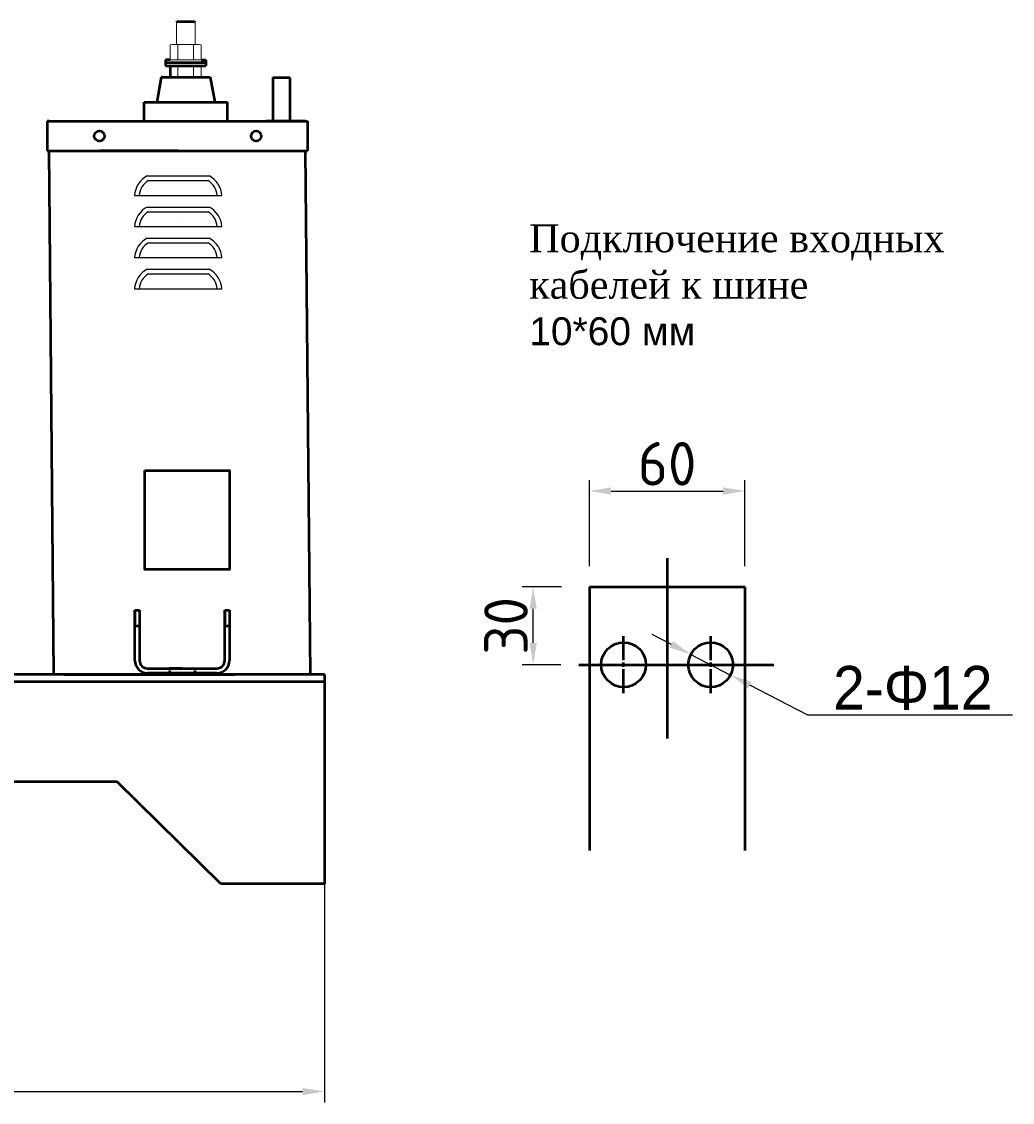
# Model space of a CAD drawing. Header units: millimetres. Extents: x -742 to 1092, y -211 to 1015.
# Tile 3 of 3: x 523 to 1092, y 311 to 931. Entities that reach past the tile are written whole.
import ezdxf

# ---------------------------------------------------------------- set-up
doc = ezdxf.new("R2010")
doc.units = ezdxf.units.MM
doc.linetypes.add('ACAD_ISO02W100', pattern=[15, 12, -3])
doc.linetypes.add('CENTER2', pattern=[28.575, 19.05, -3.175, 3.175, -3.175])
doc.layers.get('0').update_dxf_attribs({"lineweight": 50})
doc.styles.add('GOST-2.304_Type-B', font='GOST Common.ttf')
doc.styles.get("Standard").update_dxf_attribs({"font": 'arial.ttf'})
doc.dimstyles.new('ISO-25', dxfattribs={"dimtxt": 5, "dimasz": 2.5, "dimexe": 1.25, "dimexo": 0.625, "dimtad": 1, "dimtoh": 1, "dimdec": 0, "dimtxsty": 'GOST-2.304_Type-B', "dimcen": 2.5, "dimadec": 0, "dimazin": 0, "dimtfac": 1, "dimtdec": 0, "dimtmove": 0, "dimatfit": 3, "dimfxl": 1, "dimarcsym": 0})

# ---------------------------------------------------------------- blocks, each defined once
blk = doc.blocks.new('*D54')
at = {"color": 0, "lineweight": -2, "transparency": 16777216}
for p, q in [((849.24, 618.61), (849.24, 668.08)), ((938.52, 618.61), (938.52, 668.08)), ((861.74, 661.83), (926.02, 661.83))]:
    blk.add_line(p, q, dxfattribs=at)
at = {"color": 0, "transparency": 16777216}
for points in [[(861.74, 663.91), (861.74, 659.74), (849.24, 661.83)], [(926.02, 663.91), (926.02, 659.74), (938.52, 661.83)]]:
    blk.add_solid(points, dxfattribs=at)
at = {"layer": 'Defpoints', "color": 0, "transparency": 16777216}
for p in [(938.52, 661.83), (849.24, 615.49), (938.52, 615.49)]:
    blk.add_point(p, dxfattribs=at)
at = {"color": 0, "lineweight": 0, "transparency": 16777216, "insert": (893.88, 677.45), "char_height": 25, "attachment_point": 5, "style": 'GOST-2.304_Type-B'}
blk.add_mtext('60', dxfattribs=at)
blk = doc.blocks.new('*D55')
at = {"color": 0, "lineweight": -2, "transparency": 16777216}
for p, q in [((833.26, 606.75), (810.73, 606.75)), ((816.98, 574.61), (816.98, 594.25)), ((832.89, 562.11), (810.73, 562.11))]:
    blk.add_line(p, q, dxfattribs=at)
at = {"color": 0, "transparency": 16777216}
for points in [[(814.89, 594.25), (819.06, 594.25), (816.98, 606.75)], [(814.89, 574.61), (819.06, 574.61), (816.98, 562.11)]]:
    blk.add_solid(points, dxfattribs=at)
at = {"layer": 'Defpoints', "color": 0, "transparency": 16777216}
for p in [(816.98, 606.75), (836.38, 606.75), (836.02, 562.11)]:
    blk.add_point(p, dxfattribs=at)
at = {"color": 0, "lineweight": 0, "transparency": 16777216, "insert": (801.35, 584.43), "char_height": 25, "attachment_point": 5, "rotation": 90, "style": 'GOST-2.304_Type-B'}
blk.add_mtext('30', dxfattribs=at)
blk = doc.blocks.new('*D56')
at = {"color": 0, "lineweight": -2, "transparency": 16777216}
for p, q in [((896.37, 573.77), (885.27, 579.52)), ((907.47, 568.02), (930.29, 556.2)), ((974.69, 533.2), (941.39, 550.45)), ((1092.1, 533.2), (974.69, 533.2))]:
    blk.add_line(p, q, dxfattribs=at)
at = {"color": 0, "transparency": 16777216}
for points in [[(897.33, 575.62), (895.41, 571.92), (907.47, 568.02)], [(942.35, 552.3), (940.43, 548.6), (930.29, 556.2)]]:
    blk.add_solid(points, dxfattribs=at)
at = {"layer": 'Defpoints', "color": 0, "transparency": 16777216}
for p in [(907.47, 568.02), (930.29, 556.2)]:
    blk.add_point(p, dxfattribs=at)
at = {"color": 0, "transparency": 16777216, "insert": (1034.96, 548.82), "char_height": 25, "attachment_point": 5, "style": 'GOST-2.304_Type-B'}
blk.add_mtext('{\\fGulim|b0|i0|c134|p0;2-Φ12}', dxfattribs=at)
blk = doc.blocks.new('*D48')
at = {"color": 0, "lineweight": -2, "transparency": 16777216}
for p, q in [((-48.15, 554.43), (-48.15, 310.94)), ((697.12, 462.96), (697.12, 310.94)), ((-35.65, 317.19), (684.62, 317.19))]:
    blk.add_line(p, q, dxfattribs=at)
at = {"color": 0, "transparency": 16777216}
for points in [[(-35.65, 319.28), (-35.65, 315.11), (-48.15, 317.19)], [(684.62, 319.28), (684.62, 315.11), (697.12, 317.19)]]:
    blk.add_solid(points, dxfattribs=at)
at = {"layer": 'Defpoints', "color": 0, "transparency": 16777216}
for p in [(-48.15, 557.55), (697.12, 466.08), (697.12, 317.19)]:
    blk.add_point(p, dxfattribs=at)
at = {"color": 0, "transparency": 16777216, "insert": (324.48, 332.82), "char_height": 25, "attachment_point": 5, "style": 'GOST-2.304_Type-B'}
blk.add_mtext('720MAX', dxfattribs=at)
blk = doc.blocks.new('*U45')
at = {"color": 0, "linetype": 'CENTER2', "transparency": 16777216}
for p, q in [((0, 2.5704), (0, 16.352)), ((-16.352, 0), (-2.5704, 0)), ((2.5704, 0), (16.352, 0)), ((0, -16.352), (0, -2.5704))]:
    blk.add_line(p, q, dxfattribs=at)
at = {"color": 0, "linetype": 'Continuous', "transparency": 16777216}
for p, q in [((-1.2852, 0), (1.2852, 0)), ((0, -1.2852), (0, 1.2852))]:
    blk.add_line(p, q, dxfattribs=at)
blk = doc.blocks.new('*U46')
at = {"color": 0, "linetype": 'CENTER2', "transparency": 16777216}
for p, q in [((0, 2.5704), (0, 16.352)), ((-16.352, 0), (-2.5704, 0)), ((2.5704, 0), (16.352, 0)), ((0, -16.352), (0, -2.5704))]:
    blk.add_line(p, q, dxfattribs=at)
at = {"color": 0, "linetype": 'Continuous', "transparency": 16777216}
for p, q in [((-1.2852, 0), (1.2852, 0)), ((0, -1.2852), (0, 1.2852))]:
    blk.add_line(p, q, dxfattribs=at)

msp = doc.modelspace()

# ---------------------------------------------------------------- linework, layer by layer
at = {"lineweight": 15}
for p, q in [((612.15, 930.95), (617.49, 930.95)), ((612.15, 918.18), (612.16, 930.95)), ((622.84, 930.95), (617.49, 930.95)), ((622.84, 918.18), (622.83, 930.95)), ((624.17, 918.18), (610.82, 918.18)), ((617.49, 918.18), (622.79, 918.18)), ((617.49, 918.18), (624.62, 918.18)), ((617.49, 918.18), (622.84, 918.18)), ((617.49, 918.18), (622.84, 918.18)), ((608.59, 909.22), (608.59, 917.96)), ((613.04, 909.45), (613.04, 917.96)), ((621.95, 909.45), (621.95, 917.96)), ((626.4, 909.22), (626.4, 917.96)), ((626.4, 909.22), (626.4, 917.96)), ((626.4, 909.22), (626.4, 913.68)), ((626.4, 909.22), (626.4, 911.9)), ((605.91, 909.22), (629.08, 909.22)), ((605.91, 907.49), (629.08, 907.49)), ((617.49, 909.22), (608.59, 909.22)), ((613.04, 909.22), (608.59, 909.22)), ((617.49, 909.22), (613.04, 909.22)), ((617.49, 909.22), (626.4, 909.22)), ((617.49, 909.22), (621.95, 909.22)), ((626.4, 909.22), (621.95, 909.22)), ((626.4, 909.22), (626.4, 910.11)), ((626.4, 909.22), (626.4, 909.67)), ((626.4, 909.22), (626.4, 909.45)), ((613.04, 899.42), (613.04, 905.6)), ((621.95, 899.42), (621.95, 905.6)), ((626.4, 899.42), (626.4, 905.6)), ((626.4, 899.42), (626.4, 905.6))]:
    msp.add_line(p, q, dxfattribs=at)
for p, q in [((612.43, 931.23), (612.16, 930.95)), ((612.43, 931.23), (622.56, 931.23)), ((622.56, 931.23), (622.83, 930.95)), ((608.59, 909.22), (605.91, 909.22)), ((605.91, 909.22), (605.91, 907.56)), ((629.08, 907.56), (605.91, 907.56)), ((605.91, 907.49), (605.91, 905.82)), ((605.91, 905.82), (629.08, 905.82)), ((626.4, 909.22), (629.08, 909.22)), ((629.08, 909.22), (629.08, 907.56)), ((629.08, 907.49), (629.08, 905.82)), ((603.37, 899.42), (600.83, 884.93)), ((604.09, 899.42), (603.37, 899.42)), ((604.09, 899.42), (630.9, 899.42)), ((608.59, 905.6), (608.59, 899.42)), ((630.9, 899.42), (631.62, 899.42)), ((631.62, 899.42), (634.16, 884.93)), ((667.51, 899.12), (667.51, 874.06)), ((667.51, 899.12), (677.29, 899.12)), ((677.29, 899.12), (677.29, 874.06)), ((593.59, 874.06), (593.59, 884.93)), ((593.59, 884.93), (641.4, 884.93)), ((641.4, 874.06), (641.4, 884.93)), ((539.05, 874.06), (537.91, 874.06)), ((537.91, 874.06), (537.91, 857.08)), ((537.91, 874.06), (560.55, 874.06)), ((539.05, 874.06), (686.22, 874.06)), ((586.5, 874.06), (638.76, 874.06)), ((588.18, 874.06), (637.08, 874.06)), ((593.59, 874.06), (641.4, 874.06)), ((654.74, 874.06), (672.4, 874.06)), ((686.22, 874.06), (663.57, 874.06)), ((667.51, 874.06), (677.29, 874.06)), ((686.22, 874.06), (687.35, 874.06)), ((687.35, 874.06), (687.35, 857.08)), ((537.91, 857.08), (539.05, 857.08)), ((538.48, 857.08), (687.35, 857.08)), ((539.05, 857.08), (687.35, 857.08)), ((541.79, 556.43), (539.05, 857.08)), ((613.2, 857.08), (567.91, 857.08)), ((689.09, 556.43), (686.34, 857.08)), ((893.88, 623.24), (893.88, 519.85)), ((849.24, 606.75), (849.24, 455.55)), ((849.24, 606.75), (938.52, 606.75)), ((938.52, 606.75), (938.52, 455.55)), ((843.26, 562.11), (955.07, 562.11)), ((697.12, 556.43), (249.54, 556.43)), ((254.82, 552.47), (697.12, 552.47)), ((689.09, 556.43), (541.79, 556.43)), ((547.53, 556.43), (645.61, 556.43)), ((547.53, 556.43), (645.61, 556.43)), ((697.12, 556.43), (697.12, 436.41)), ((578.12, 494.84), (254.82, 494.84)), ((637.6, 436.41), (578.12, 494.84)), ((697.12, 436.41), (637.6, 436.41))]:
    msp.add_line(p, q)
at = {"lineweight": 25}
for p, q in [((595.3, 842.67), (631.02, 842.67)), ((596.01, 840.01), (630.31, 840.01)), ((588.11, 831.48), (638.22, 831.48)), ((595.3, 824.81), (631.02, 824.81)), ((596.01, 822.15), (630.31, 822.15)), ((613.16, 819.66), (613.16, 819.66)), ((588.11, 813.62), (638.22, 813.62)), ((595.3, 806.95), (631.02, 806.95)), ((596.01, 804.29), (630.31, 804.29)), ((588.11, 795.76), (638.22, 795.76)), ((595.3, 789.09), (631.02, 789.09)), ((596.01, 786.42), (630.31, 786.42)), ((588.11, 777.9), (638.22, 777.9))]:
    msp.add_line(p, q, dxfattribs=at)
at = {"color": 0}
for p, q in [((588.31, 564.54), (588.31, 593.52)), ((588.31, 593.52), (588.31, 584.46)), ((588.31, 593.52), (591.03, 593.52)), ((591.03, 593.52), (591.03, 564.54)), ((639.93, 564.54), (639.93, 593.52)), ((639.93, 593.52), (639.93, 584.46)), ((639.93, 593.52), (639.93, 584.46)), ((639.93, 593.52), (642.65, 593.52)), ((642.65, 593.52), (642.65, 564.54)), ((588.31, 584.46), (591.03, 584.46)), ((639.93, 584.46), (642.65, 584.46)), ((595.55, 560.01), (635.4, 560.01)), ((615.48, 560.01), (608.23, 560.01)), ((615.48, 560.01), (608.23, 560.01)), ((615.48, 560.01), (622.72, 560.01)), ((635.4, 557.29), (595.55, 557.29))]:
    msp.add_line(p, q, dxfattribs=at)
at = {"color": 0, "linetype": 'ACAD_ISO02W100', "ltscale": 0.09}
for p, q in [((608.23, 560.01), (608.23, 557.29)), ((622.72, 560.01), (622.72, 557.29))]:
    msp.add_line(p, q, dxfattribs=at)
msp.add_lwpolyline([(594.11, 673.53), (642.69, 673.53), (642.69, 616.8), (594.11, 616.8)], close=True)
for centre, radius in [((567.91, 865.57), 2.94), ((657.91, 865.57), 2.94), ((868.88, 562.11), 12.85), ((918.88, 562.11), 12.85)]:
    msp.add_circle(centre, radius)
at = {"lineweight": 15}
for centre, radius, start, end in [((610.82, 906.94), 11.24, 78.57881, 101.42119), ((617.49, 873.56), 44.63, 84.27519, 95.72481), ((624.17, 906.94), 11.24, 78.57881, 101.42119), ((610.82, 920.46), 11.24, 258.57881, 281.42119), ((610.82, 894.58), 11.24, 78.57881, 101.42119), ((617.49, 953.85), 44.63, 264.27519, 275.72481), ((617.49, 861.2), 44.63, 84.27519, 95.72481), ((624.17, 920.46), 11.24, 258.57881, 281.42119), ((624.17, 894.58), 11.24, 78.57881, 101.42119)]:
    msp.add_arc(centre, radius, start, end, dxfattribs=at)
at = {"lineweight": 25}
for centre, radius, start, end in [((601.74, 830.62), 13.67, 118.12466, 176.40489), ((601.74, 830.62), 11, 121.42622, 175.53214), ((624.58, 830.62), 11, 4.46786, 58.57378), ((624.58, 830.62), 13.67, 3.59511, 61.87534), ((601.74, 812.76), 13.67, 118.12466, 176.40489), ((601.74, 812.76), 11, 121.42622, 175.53214), ((624.58, 812.76), 11, 4.46786, 58.57378), ((624.58, 812.76), 13.67, 3.59511, 61.87534), ((601.74, 794.9), 13.67, 118.12466, 176.40489), ((624.58, 794.9), 13.67, 3.59511, 61.87534), ((601.74, 794.9), 11, 121.42622, 175.53214), ((624.58, 794.9), 11, 4.46786, 58.57378), ((601.74, 777.04), 13.67, 118.12466, 176.40489), ((624.58, 777.04), 13.67, 3.59511, 61.87534), ((601.74, 777.04), 11, 121.42622, 175.53214), ((624.58, 777.04), 11, 4.46786, 58.57378)]:
    msp.add_arc(centre, radius, start, end, dxfattribs=at)
at = {"color": 0}
for centre, radius, start, end in [((595.55, 564.54), 7.25, 180, 270), ((595.55, 564.54), 4.53, 180, 270), ((635.4, 564.54), 4.53, 270, 0), ((635.4, 564.54), 7.25, 270, 0)]:
    msp.add_arc(centre, radius, start, end, dxfattribs=at)

# ---------------------------------------------------------------- block references
at = {"linetype": 'CENTER2'}
for name, p in [('*U46', (868.88, 562.11)), ('*U45', (918.88, 562.11))]:
    msp.add_blockref(name, p, dxfattribs=at)

# ---------------------------------------------------------------- texts
at = {"insert": (814.71, 814.87), "char_height": 24, "width": 292.2015, "attachment_point": 1}
msp.add_mtext('{\\fTimes New Roman|b0|i0|c204|p18;\\H0.6667x;Подключение входных кабелей к шине}\\P{\\H0.6667x;10*60 мм}', dxfattribs=at)

# ---------------------------------------------------------------- dimensions: what is measured, and where the dimension line sits
at = {"lineweight": 0}
dim = msp.add_linear_dim(base=(938.52, 661.83), p1=(849.24, 615.49), p2=(938.52, 615.49), text='60', dimstyle='ISO-25', dxfattribs=at)
dim.commit()
dim.dimension.update_dxf_attribs({"geometry": '*D54', "text_midpoint": (893.88, 661.83), "dimtype": 160})
dim = msp.add_linear_dim(base=(816.98, 606.75), p1=(836.02, 562.11), p2=(836.38, 606.75), angle=90, text='30', dimstyle='ISO-25', dxfattribs=at)
dim.commit()
dim.dimension.update_dxf_attribs({"geometry": '*D55', "text_midpoint": (816.98, 584.43), "dimtype": 160})
dim = msp.add_diameter_dim_2p(p1=(907.47, 568.02), p2=(930.29, 556.2), text='{\\fGulim|b0|i0|c134|p0;2-Φ12}', dimstyle='ISO-25')
dim.commit()
dim.dimension.update_dxf_attribs({"geometry": '*D56', "text_midpoint": (1034.96, 548.82)})
dim = msp.add_linear_dim(base=(697.12, 317.19), p1=(-48.15, 557.55), p2=(697.12, 466.08), text='720MAX', dimstyle='ISO-25')
dim.commit()
dim.dimension.update_dxf_attribs({"geometry": '*D48', "text_midpoint": (324.48, 332.82)})

doc.saveas('drawing.dxf')
